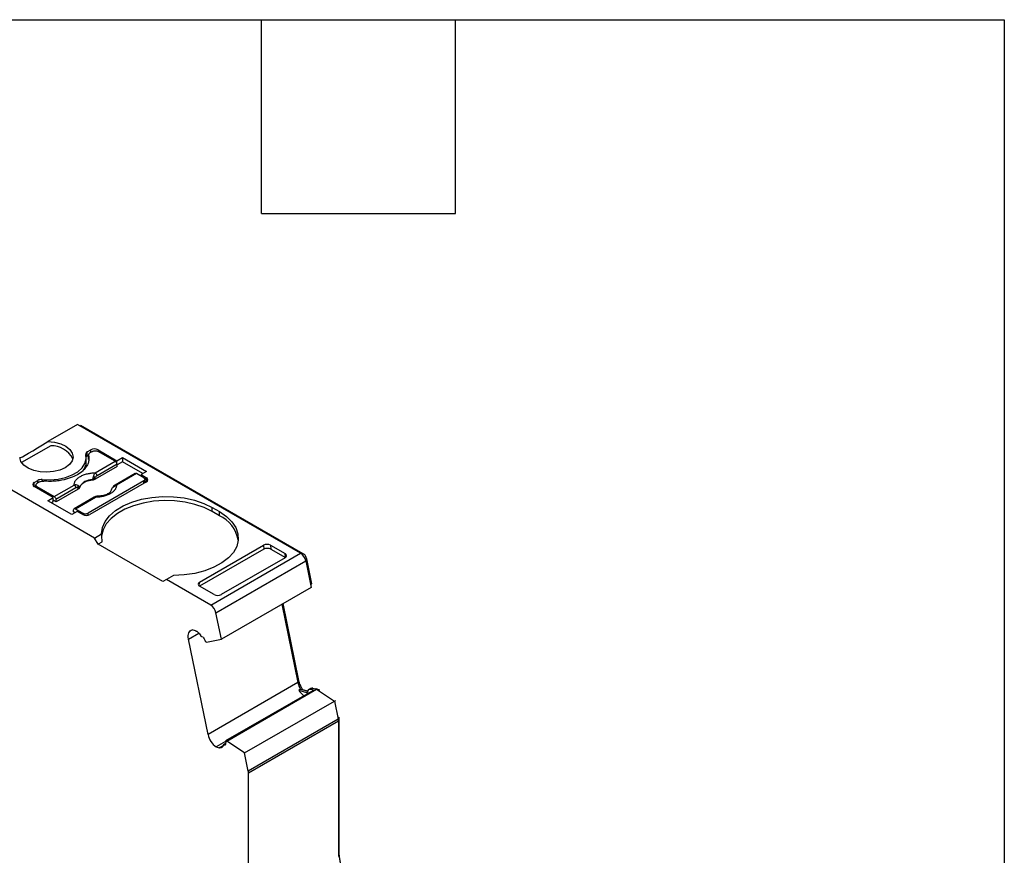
# Model space of a CAD drawing. Header units: millimetres. Extents: x 6 to 273, y 6 to 210.
# Tile 9 of 9: x 234 to 273, y 177 to 210. Entities that reach past the tile are written whole.
import ezdxf

# ---------------------------------------------------------------- set-up
doc = ezdxf.new("R2010")
doc.units = ezdxf.units.MM
doc.linetypes.add('SLD-Solid', pattern=[0])
doc.layers.add('TEXT', color=140, linetype='SLD-Solid', lineweight=25)

msp = doc.modelspace()

# ---------------------------------------------------------------- linework, layer by layer
for p, q in [((236.591, 193.631), (235.429, 192.961)), ((245.373, 188.562), (236.591, 193.631)), ((236.693, 193.572), (236.728, 193.593)), ((245.479, 188.541), (236.728, 193.593)), ((235.543, 192.79), (234.397, 192.129)), ((236.98, 192.549), (237.121, 192.631)), ((236.98, 192.386), (236.98, 192.549)), ((237.192, 192.57), (237.086, 192.509)), ((237.121, 192.529), (237.121, 192.631)), ((237.404, 192.631), (238.149, 192.201)), ((237.404, 192.631), (237.404, 192.57)), ((238.082, 192.179), (237.404, 192.57)), ((236.942, 192.151), (236.942, 192.315)), ((237.029, 192.415), (236.98, 192.386)), ((237.027, 192.427), (237.027, 192.264)), ((237.029, 192.247), (237.029, 192.411)), ((237.294, 191.724), (238.082, 192.179)), ((238.149, 192.201), (238.361, 192.323)), ((238.149, 192.077), (238.149, 192.201)), ((238.361, 192.16), (238.154, 192.04)), ((238.361, 192.323), (239.31, 191.776)), ((238.361, 192.323), (238.361, 192.16)), ((239.168, 191.694), (238.361, 192.16)), ((238.159, 191.971), (237.294, 191.471)), ((238.152, 192.063), (237.365, 191.609)), ((238.868, 191.701), (238.081, 191.246)), ((238.159, 191.971), (238.152, 192.063)), ((239.31, 191.776), (239.098, 191.653)), ((237.263, 189.161), (233.055, 191.59)), ((234.894, 191.345), (235.035, 191.427)), ((234.894, 191.182), (234.894, 191.345)), ((235.106, 191.366), (235, 191.304)), ((235.035, 191.325), (235.035, 191.427)), ((235.208, 191.459), (235.208, 191.396)), ((239.207, 191.406), (237.015, 190.141)), ((239.313, 191.366), (237.086, 190.08)), ((237.187, 191.454), (237.188, 191.439)), ((237.294, 191.471), (237.29, 191.536)), ((238.918, 191.696), (238.131, 191.241)), ((239.207, 191.529), (238.918, 191.696)), ((239.098, 191.653), (239.313, 191.529)), ((239.098, 191.653), (239.098, 191.592)), ((239.207, 191.304), (239.207, 191.406)), ((239.251, 191.33), (239.251, 191.468)), ((239.251, 191.401), (239.313, 191.366)), ((239.313, 191.366), (239.313, 191.529)), ((234.956, 191.218), (234.894, 191.182)), ((235.639, 190.752), (234.894, 191.182)), ((234.956, 191.243), (234.956, 191.146)), ((235, 191.182), (235.677, 190.791)), ((235, 191.121), (235, 191.182)), ((235.677, 190.791), (236.465, 191.245)), ((236.535, 191.13), (235.748, 190.676)), ((236.62, 191.082), (235.755, 190.583)), ((236.62, 191.082), (236.614, 191.146)), ((236.675, 191.144), (236.674, 191.158)), ((235.427, 190.629), (235.639, 190.752)), ((236.375, 190.082), (235.427, 190.629)), ((235.639, 190.588), (235.568, 190.548)), ((235.639, 190.588), (235.639, 190.752)), ((235.755, 190.583), (235.639, 190.65)), ((235.748, 190.676), (235.755, 190.583)), ((237.251, 190.767), (236.464, 190.313)), ((236.514, 190.308), (237.301, 190.762)), ((236.587, 190.204), (236.375, 190.082)), ((236.437, 190.189), (236.444, 190.274)), ((236.499, 190.153), (236.437, 190.189)), ((236.514, 190.308), (236.803, 190.141)), ((236.803, 190.08), (236.587, 190.204)), ((241.894, 190.366), (242.177, 190.202)), ((241.894, 190.202), (241.894, 190.366)), ((242.177, 190.039), (241.894, 190.202)), ((242.177, 190.039), (242.177, 190.202)), ((236.803, 190.141), (236.803, 190.08)), ((237.015, 190.054), (237.015, 190.141)), ((237.263, 189.161), (237.541, 189.322)), ((237.404, 188.916), (237.263, 189.161)), ((237.556, 189.004), (237.404, 188.916)), ((239.95, 187.447), (237.404, 188.916)), ((243.921, 188.719), (241.399, 187.263)), ((241.4, 187.427), (243.909, 188.875)), ((243.909, 188.875), (243.921, 188.719)), ((244.192, 188.876), (244.764, 188.546)), ((244.192, 188.876), (244.205, 188.719)), ((244.205, 188.719), (244.776, 188.39)), ((241.837, 186.521), (245.373, 188.562)), ((242.042, 186.221), (245.577, 188.262)), ((244.763, 188.382), (242.254, 186.933)), ((244.776, 188.39), (244.764, 188.546)), ((245.434, 188.515), (245.479, 188.541)), ((245.564, 188.312), (245.615, 188.341)), ((245.577, 188.262), (245.79, 187.22)), ((245.815, 187.363), (245.615, 188.341)), ((240.091, 187.528), (239.95, 187.447)), ((240.369, 187.689), (240.091, 187.528)), ((241.837, 186.521), (240.091, 187.528)), ((241.388, 187.27), (241.4, 187.427)), ((241.971, 186.933), (241.399, 187.263)), ((245.79, 187.22), (242.255, 185.179)), ((245.767, 187.335), (245.815, 187.363)), ((244.636, 186.553), (245.266, 183.472)), ((245.304, 183.551), (244.684, 186.581)), ((242.255, 185.179), (242.042, 186.221)), ((241.232, 185.516), (241.111, 185.548)), ((240.962, 185.186), (241.37, 185.422)), ((241.731, 181.431), (240.962, 185.186)), ((241.539, 185.264), (241.488, 185.278)), ((241.669, 185.06), (242.255, 185.179)), ((241.669, 185.06), (241.628, 185.071)), ((245.266, 183.472), (241.731, 181.431)), ((245.888, 183.182), (242.423, 181.182)), ((242.465, 181.171), (246, 183.212)), ((245.256, 183.524), (245.304, 183.551)), ((245.373, 183.21), (245.302, 183.17)), ((245.373, 183.21), (245.673, 183.13)), ((245.463, 183.191), (245.457, 183.188)), ((245.659, 183.139), (245.463, 183.191)), ((245.774, 183.243), (245.704, 183.202)), ((245.857, 183.25), (245.786, 183.21)), ((245.786, 183.21), (245.888, 183.182)), ((245.857, 183.25), (245.959, 183.223)), ((246, 183.212), (245.959, 183.223)), ((246.083, 183.195), (245.981, 183.222)), ((246, 183.212), (246.704, 182.749)), ((246.073, 183.164), (246.113, 183.187)), ((246.113, 183.187), (246.083, 183.195)), ((245.302, 183.17), (245.602, 183.089)), ((245.602, 183.089), (245.652, 183.118)), ((243.169, 180.708), (246.704, 182.749)), ((246.704, 182.749), (246.851, 182.032)), ((246.707, 182.737), (246.755, 182.764)), ((246.851, 182.032), (243.315, 179.991)), ((246.84, 182.084), (246.888, 182.112)), ((246.849, 182.041), (246.893, 182.067)), ((246.893, 176.741), (246.893, 182.067)), ((243.322, 179.924), (246.858, 181.965)), ((246.858, 181.965), (246.858, 176.639)), ((242.424, 181.156), (242.053, 180.942)), ((242.053, 180.942), (242.174, 180.91)), ((242.174, 180.91), (242.322, 180.995)), ((242.42, 181.076), (242.339, 181.029)), ((242.358, 181.03), (242.418, 181.065)), ((242.358, 181.03), (242.408, 181.017)), ((242.423, 181.182), (242.465, 181.171)), ((243.169, 180.708), (242.465, 181.171)), ((243.315, 179.991), (243.169, 180.708)), ((243.322, 174.598), (243.322, 179.924)), ((246.858, 176.72), (246.893, 176.741))]:
    msp.add_line(p, q)
at = {"flags": 128}
for points in [[(235.429, 192.961), (235.693, 192.933), (235.935, 192.867), (236.141, 192.768), (236.296, 192.642), (236.392, 192.498), (236.421, 192.344), (236.382, 192.191), (236.277, 192.049), (236.114, 191.927), (235.902, 191.832), (235.655, 191.772), (235.391, 191.749), (235.124, 191.766), (234.874, 191.821), (234.657, 191.911), (234.485, 192.03), (234.372, 192.17), (234.323, 192.322)], [(235.208, 191.459), (235.521, 191.45), (235.83, 191.478), (236.123, 191.543), (236.386, 191.642), (236.607, 191.77), (236.778, 191.921), (236.891, 192.09), (236.94, 192.269), (236.923, 192.45)], [(237.541, 189.322), (237.576, 189.569), (237.683, 189.809), (237.857, 190.035), (238.095, 190.241), (238.39, 190.421), (238.732, 190.57), (239.113, 190.684), (239.522, 190.76), (239.946, 190.794), (240.375, 190.787), (240.796, 190.739), (241.197, 190.651), (241.566, 190.525), (241.894, 190.366)], [(241.894, 190.202), (241.575, 190.358), (241.216, 190.482), (240.827, 190.571), (240.418, 190.621), (240, 190.632), (239.585, 190.604), (239.183, 190.537), (238.805, 190.433), (238.463, 190.294), (238.164, 190.125), (237.917, 189.93), (237.728, 189.715), (237.603, 189.484), (237.545, 189.245), (237.543, 189.216)], [(242.177, 190.202), (242.454, 190.013), (242.672, 189.8), (242.824, 189.568), (242.908, 189.325), (242.92, 189.078), (242.859, 188.833), (242.729, 188.597), (242.532, 188.377), (242.273, 188.179), (241.961, 188.009), (241.604, 187.872), (241.212, 187.771), (240.797, 187.71), (240.369, 187.689)], [(240.962, 185.186), (240.952, 185.255), (240.951, 185.32), (240.958, 185.379), (240.974, 185.432), (240.997, 185.476), (241.029, 185.51), (241.067, 185.535), (241.111, 185.548)]]:
    msp.add_lwpolyline(points, dxfattribs=at)
for centre, radius, start, end in [((235.571, 191.849), 0.941, 26.8065, 91.7505), ((237.014, 192.464), 0.0919, 112.1149, 189.094), ((237.263, 192.358), 0.307, 62.6097, 117.3903), ((236.371, 192.161), 0.571, 319.1391, 359.0469), ((237.21, 191.594), 0.155, 5.689, 57.1991), ((234.925, 191.264), 0.0873, 110.7836, 249.2164), ((235.175, 191.16), 0.301, 83.6691, 117.5977), ((237.175, 190.882), 0.573, 88.8448, 151.1498), ((236.968, 191.154), 0.5, 49.8822, 58.7426), ((239.282, 191.447), 0.0873, 290.7834, 69.2166), ((236.38, 191.115), 0.155, 5.689, 57.1991), ((236.505, 191.192), 0.118, 336.668, 18.1748), ((237.974, 191.143), 0.00686, 52.5203, 103.5056), ((238.102, 191.201), 0.0497, 54.016, 114.6959), ((237.272, 190.722), 0.0498, 54.0182, 114.6714), ((236.944, 190.353), 0.307, 242.6096, 297.3903), ((241.615, 188.837), 1.327, 10.5524, 64.9631), ((245.116, 188.167), 0.47, 11.6345, 57.0024), ((241.581, 186.126), 0.47, 11.6345, 57.0024), ((246.055, 183.642), 0.807, 192.1609, 212.3126), ((245.824, 183.149), 0.106, 72.2508, 117.9623), ((245.933, 183.552), 0.738, 211.2205, 233.7985), ((246.519, 181.963), 0.339, 0.3463, 11.8658), ((242.507, 181.593), 0.794, 191.8186, 235.1109), ((242.984, 179.922), 0.339, 0.3473, 11.8654)]:
    msp.add_arc(centre, radius, start, end)
for centre, major_axis, ratio, start_param, end_param in [((235.371, 192.988), (1.05, 0.672), 0.043548, 3.181701, 4.740181), ((240.091, 187.855), (-1.803, 3.123), 0.577335, 0.787086, 0.892479), ((244.05, 188.794), (0.2, 0.001), 0.577279, 0.781586, 2.352382), ((244.063, 188.637), (0.2, 0.001), 0.577279, 0.781586, 2.352383), ((244.622, 188.464), (0.2, 0.001), 0.577279, 5.493975, 7.064772), ((241.541, 187.345), (0.2, 0.001), 0.577279, 2.352383, 3.923179), ((242.113, 187.015), (0.2, 0.001), 0.577279, 3.923179, 5.493975)]:
    msp.add_ellipse(centre, major_axis=major_axis, ratio=ratio, start_param=start_param, end_param=end_param)
for points, knots in [([(237.086, 192.509), (237.076, 192.502), (237.055, 192.488), (237.036, 192.464), (237.026, 192.437), (237.028, 192.42), (237.029, 192.411)], [0, 0, 0, 0, 0.249233, 0.499959, 0.749241, 1, 1, 1, 1]), ([(237.192, 192.57), (237.22, 192.586), (237.259, 192.595), (237.337, 192.595), (237.376, 192.586), (237.404, 192.57)], [0, 0, 0, 0, 0.5, 0.5, 1, 1, 1, 1]), ([(237.029, 192.411), (237.034, 192.388), (237.044, 192.342), (237.047, 192.272), (237.041, 192.204), (237.025, 192.135), (237.001, 192.068), (236.945, 191.957), (236.826, 191.809), (236.6, 191.646), (236.318, 191.516), (236.025, 191.437), (235.754, 191.398), (235.514, 191.385), (235.356, 191.394), (235.276, 191.398)], [0, 0, 0, 0, 0.042112, 0.083729, 0.125101, 0.166484, 0.208132, 0.250294, 0.375098, 0.50009, 0.624895, 0.749887, 0.833557, 0.916248, 1, 1, 1, 1]), ([(236.98, 192.386), (236.974, 192.383), (236.963, 192.376), (236.955, 192.369), (236.95, 192.365)], [0, 0, 0, 0, 0.502767, 1, 1, 1, 1]), ([(238.152, 192.063), (238.151, 192.084), (238.142, 192.108), (238.117, 192.151), (238.099, 192.169), (238.082, 192.179)], [0, 0, 0, 0, 0.5, 0.5, 1, 1, 1, 1]), ([(236.465, 191.245), (236.465, 191.26), (236.467, 191.29), (236.479, 191.335), (236.497, 191.379), (236.533, 191.438), (236.597, 191.51), (236.705, 191.585), (236.836, 191.648), (236.983, 191.692), (237.138, 191.719), (237.242, 191.722), (237.294, 191.724)], [0, 0, 0, 0, 0.06027, 0.120056, 0.179893, 0.240314, 0.370015, 0.500128, 0.629829, 0.759943, 0.879871, 1, 1, 1, 1]), ([(237.228, 191.581), (237.231, 191.594), (237.239, 191.623), (237.255, 191.663), (237.274, 191.698), (237.288, 191.716), (237.294, 191.724)], [0, 0, 0, 0, 0.220475, 0.499075, 0.748119, 1, 1, 1, 1]), ([(238.918, 191.696), (238.91, 191.699), (238.893, 191.707), (238.875, 191.706), (238.869, 191.701), (238.869, 191.7)], [0, 0, 0, 0, 0.472475, 0.944949, 1, 1, 1, 1]), ([(237.188, 191.439), (237.162, 191.436), (237.112, 191.43), (237.04, 191.414), (236.972, 191.394), (236.908, 191.369), (236.845, 191.336), (236.785, 191.296), (236.734, 191.248), (236.695, 191.197), (236.682, 191.161), (236.675, 191.144)], [0, 0, 0, 0, 0.1010688, 0.2001027, 0.2986146, 0.398141, 0.5001727, 0.6266273, 0.7560165, 0.877292, 1, 1, 1, 1]), ([(237.187, 191.454), (237.192, 191.467), (237.201, 191.489), (237.212, 191.524), (237.221, 191.554), (237.225, 191.573), (237.228, 191.581)], [0, 0, 0, 0, 0.306881, 0.575882, 0.806979, 1, 1, 1, 1]), ([(237.29, 191.536), (237.279, 191.524), (237.248, 191.494), (237.21, 191.469), (237.187, 191.454)], [0, 0, 0, 0, 0.389276, 1, 1, 1, 1]), ([(237.294, 191.471), (237.283, 191.466), (237.263, 191.456), (237.227, 191.445), (237.201, 191.441), (237.188, 191.439)], [0, 0, 0, 0, 0.335719, 0.664281, 1, 1, 1, 1]), ([(237.365, 191.609), (237.351, 191.6), (237.323, 191.582), (237.301, 191.551), (237.29, 191.536)], [0, 0, 0, 0, 0.5214849, 1, 1, 1, 1]), ([(239.207, 191.529), (239.235, 191.513), (239.251, 191.49), (239.251, 191.445), (239.235, 191.422), (239.207, 191.406)], [0, 0, 0, 0, 0.5, 0.5, 1, 1, 1, 1]), ([(235, 191.182), (234.972, 191.198), (234.956, 191.22), (234.956, 191.266), (234.972, 191.288), (235, 191.304)], [0, 0, 0, 0, 0.5, 0.5, 1, 1, 1, 1]), ([(236.614, 191.146), (236.606, 191.147), (236.591, 191.15), (236.563, 191.145), (236.545, 191.135), (236.535, 191.13)], [0, 0, 0, 0, 0.317222, 0.645084, 1, 1, 1, 1]), ([(236.674, 191.158), (236.67, 191.157), (236.663, 191.154), (236.647, 191.15), (236.63, 191.148), (236.619, 191.146), (236.614, 191.146)], [0, 0, 0, 0, 0.332097, 0.61117, 0.833934, 1, 1, 1, 1]), ([(236.675, 191.144), (236.672, 191.136), (236.666, 191.121), (236.647, 191.1), (236.629, 191.088), (236.62, 191.082)], [0, 0, 0, 0, 0.335719, 0.664281, 1, 1, 1, 1]), ([(238.131, 191.241), (238.13, 191.226), (238.129, 191.196), (238.117, 191.151), (238.099, 191.108), (238.063, 191.048), (237.999, 190.977), (237.891, 190.901), (237.76, 190.838), (237.612, 190.795), (237.458, 190.767), (237.354, 190.764), (237.301, 190.762)], [0, 0, 0, 0, 0.06027, 0.120056, 0.179893, 0.240314, 0.370015, 0.500128, 0.629829, 0.759943, 0.879871, 1, 1, 1, 1]), ([(237.917, 191.014), (237.896, 190.985), (237.854, 190.926), (237.713, 190.857), (237.545, 190.81), (237.417, 190.805), (237.363, 190.803)], [0, 0, 0, 0, 0.261846, 0.528245, 0.802184, 1, 1, 1, 1]), ([(238.081, 191.246), (238.06, 191.232), (238.021, 191.207), (237.987, 191.167), (237.973, 191.149)], [0, 0, 0, 0, 0.553024, 1, 1, 1, 1]), ([(235.677, 190.791), (235.695, 190.781), (235.712, 190.763), (235.738, 190.721), (235.746, 190.697), (235.748, 190.676)], [0, 0, 0, 0, 0.5, 0.5, 1, 1, 1, 1]), ([(237.355, 190.8), (237.338, 190.798), (237.304, 190.794), (237.269, 190.776), (237.251, 190.767)], [0, 0, 0, 0, 0.512278, 1, 1, 1, 1]), ([(237.301, 190.762), (237.315, 190.776), (237.335, 190.797), (237.349, 190.799), (237.354, 190.799)], [0, 0, 0, 0, 0.682117, 1, 1, 1, 1]), ([(237.354, 190.799), (237.355, 190.8), (237.361, 190.801), (237.365, 190.798), (237.368, 190.796)], [0, 0, 0, 0, 0.17328, 1, 1, 1, 1]), ([(236.444, 190.274), (236.445, 190.293), (236.454, 190.308), (236.479, 190.32), (236.497, 190.318), (236.514, 190.308)], [0, 0, 0, 0, 0.5, 0.5, 1, 1, 1, 1]), ([(236.803, 190.141), (236.813, 190.136), (236.833, 190.126), (236.87, 190.117), (236.915, 190.114), (236.969, 190.119), (237, 190.134), (237.015, 190.141)], [0, 0, 0, 0, 0.168224, 0.331133, 0.500763, 0.749586, 1, 1, 1, 1]), ([(245.615, 188.341), (245.607, 188.38), (245.589, 188.422), (245.54, 188.493), (245.509, 188.523), (245.479, 188.541)], [0, 0, 0, 0, 0.5, 0.5, 1, 1, 1, 1]), ([(241.232, 185.516), (241.244, 185.512), (241.27, 185.503), (241.31, 185.479), (241.355, 185.443), (241.404, 185.39), (241.432, 185.341), (241.446, 185.317)], [0, 0, 0, 0, 0.167102, 0.331946, 0.500386, 0.749443, 1, 1, 1, 1]), ([(241.539, 185.264), (241.551, 185.244), (241.575, 185.202), (241.605, 185.137), (241.62, 185.093), (241.628, 185.071)], [0, 0, 0, 0, 0.334506, 0.665494, 1, 1, 1, 1]), ([(245.463, 183.191), (245.45, 183.21), (245.425, 183.247), (245.392, 183.306), (245.358, 183.377), (245.326, 183.46), (245.311, 183.521), (245.304, 183.551)], [0, 0, 0, 0, 0.166418, 0.332427, 0.500143, 0.749348, 1, 1, 1, 1]), ([(245.653, 183.123), (245.66, 183.157), (245.676, 183.184), (245.723, 183.215), (245.753, 183.218), (245.786, 183.21)], [0, 0, 0, 0, 0.5, 0.5, 1, 1, 1, 1]), ([(245.602, 183.089), (245.609, 183.088), (245.621, 183.086), (245.636, 183.092), (245.648, 183.104), (245.652, 183.116), (245.653, 183.123)], [0, 0, 0, 0, 0.24851, 0.499884, 0.748539, 1, 1, 1, 1]), ([(242.327, 181.011), (242.324, 180.998), (242.318, 180.972), (242.299, 180.942), (242.271, 180.917), (242.23, 180.9), (242.193, 180.907), (242.174, 180.91)], [0, 0, 0, 0, 0.167102, 0.331946, 0.500386, 0.749443, 1, 1, 1, 1]), ([(242.423, 181.182), (242.425, 181.162), (242.427, 181.121), (242.422, 181.066), (242.412, 181.033), (242.408, 181.017)], [0, 0, 0, 0, 0.334506, 0.665494, 1, 1, 1, 1]), ([(247.051, 176.107), (247.039, 176.133), (247.014, 176.187), (246.983, 176.268), (246.956, 176.35), (246.926, 176.458), (246.899, 176.592), (246.895, 176.691), (246.893, 176.741)], [0, 0, 0, 0, 0.124911, 0.249364, 0.374182, 0.500184, 0.74937, 1, 1, 1, 1])]:
    msp.add_open_spline(points, degree=3, knots=knots)
for points in [[(235.106, 191.366), (235.15, 191.391), (235.214, 191.403), (235.276, 191.398)], [(236.617, 191.229), (236.574, 191.258), (236.518, 191.26), (236.465, 191.245)], [(236.674, 191.158), (236.667, 191.183), (236.649, 191.208), (236.617, 191.229)], [(237.922, 191.03), (237.929, 191.073), (237.947, 191.114), (237.978, 191.148)], [(237.978, 191.148), (238.022, 191.195), (238.078, 191.226), (238.131, 191.241)], [(241.488, 185.278), (241.473, 185.282), (241.456, 185.298), (241.446, 185.317)], [(246.893, 182.067), (246.893, 182.081), (246.892, 182.096), (246.888, 182.112)], [(242.327, 181.011), (242.33, 181.027), (242.343, 181.035), (242.358, 181.03)]]:
    msp.add_open_spline(points, degree=3)
at = {"layer": 'TEXT'}
for p, q in [((6.35, 209.55), (273.05, 209.55)), ((243.84, 201.93), (243.84, 209.55)), ((251.46, 201.93), (251.46, 209.55)), ((273.05, 209.55), (273.05, 6.35)), ((243.84, 201.93), (251.46, 201.93))]:
    msp.add_line(p, q, dxfattribs=at)

doc.saveas('drawing.dxf')
